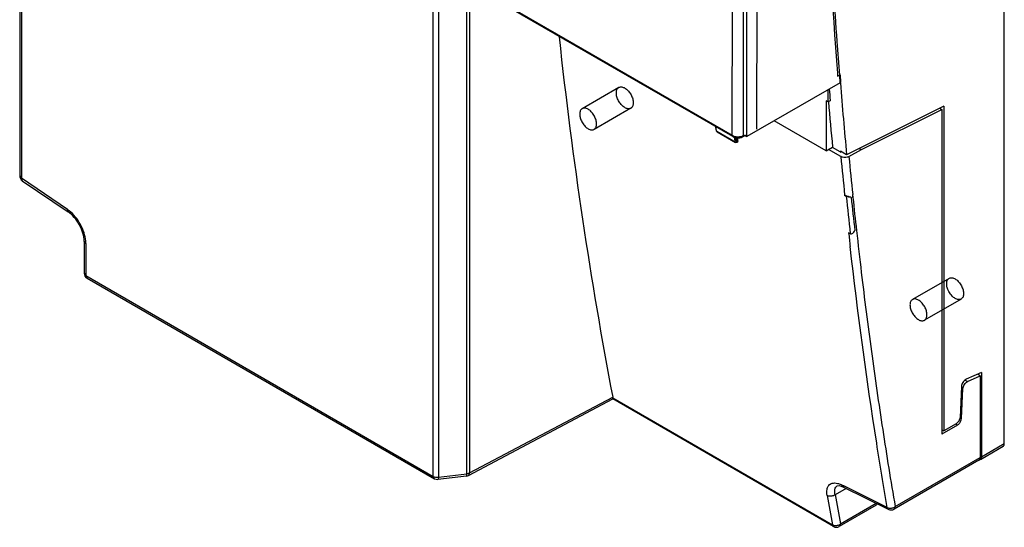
# Model space of a CAD drawing. Header units: millimetres. Extents: x 48 to 323, y 40 to 478.
# Tile 1 of 8: x 48 to 221, y 40 to 129. Entities that reach past the tile are written whole.
import ezdxf

# ---------------------------------------------------------------- set-up
doc = ezdxf.new("R2010")
doc.units = ezdxf.units.MM
doc.header["$LTSCALE"] = 33.652061
doc.layers.get('0').update_dxf_attribs({"linetype": 'CONTINUOUS'})

msp = doc.modelspace()

# ---------------------------------------------------------------- linework, layer by layer
at = {"color": 7}
for p, q in [((220.74, 54.52), (220.74, 333.9)), ((175.56, 108.36), (175.56, 187.56)), ((177.33, 109.66), (177.46, 187.54)), ((47.91, 177.75), (47.91, 101.47)), ((48.21, 177.35), (48.21, 101.06)), ((172.96, 108.6), (173.02, 138.41)), ((174.94, 138.38), (174.89, 108.54)), ((120.49, 48.78), (120.49, 135.62)), ((121.41, 135.46), (121.41, 48.63)), ((126.31, 135.54), (172.96, 108.6)), ((173.07, 108.37), (126.41, 135.31)), ((126.42, 49.25), (126.42, 135.31)), ((126.88, 135.04), (126.88, 49.39)), ((191.45, 119.5), (191.49, 118.95)), ((191.46, 119.51), (191.49, 118.95)), ((191.96, 117.83), (175.56, 108.36)), ((191.49, 118.95), (191.96, 119.21)), ((191.96, 117.76), (191.85, 119.14)), ((191.96, 119.21), (191.96, 117.83)), ((192.08, 117.84), (191.97, 119.21)), ((153.08, 116.99), (146.65, 113.27)), ((189.81, 114.45), (189.48, 114.64)), ((189.48, 114.64), (189.48, 105.85)), ((190.18, 114.66), (189.81, 114.45)), ((190.18, 114.7), (190.18, 114.66)), ((155.18, 113.35), (148.75, 109.64)), ((210.13, 113.7), (193.06, 105.19)), ((195.66, 106.08), (209.78, 113.15)), ((209.43, 113.35), (209.78, 113.15)), ((209.78, 113.15), (209.78, 56.18)), ((210.13, 113.7), (210.13, 56.75)), ((189.48, 105.85), (180.35, 111.12)), ((170.21, 109.36), (170.21, 109.36)), ((173.51, 107.42), (170.26, 109.29)), ((170.32, 109.22), (173.57, 107.35)), ((173.07, 108.37), (172.96, 108.6)), ((173.82, 107.35), (173.82, 107.35)), ((173.86, 107.44), (173.86, 108.16)), ((173.93, 107.57), (173.93, 108.15)), ((173.99, 107.65), (173.99, 108.16)), ((175.44, 108.61), (174.76, 108.3)), ((174.89, 108.54), (174.76, 108.3)), ((175.09, 108.63), (174.89, 108.54)), ((175.26, 108.53), (175.56, 108.36)), ((189.48, 105.85), (190.59, 106.5)), ((192.05, 104.87), (189.91, 106.1)), ((191.94, 105.7), (190.59, 106.48)), ((192.02, 105.66), (191.94, 105.7)), ((193.06, 105.19), (192, 105.81)), ((192.02, 105.66), (192, 105.81)), ((192.02, 105.66), (192.14, 105.73)), ((193.47, 104.86), (195.66, 106.08)), ((195.28, 106.3), (195.66, 106.08)), ((47.91, 101.47), (48.21, 101.06)), ((56.29, 95.57), (48.21, 101.06)), ((48.21, 101.06), (48.35, 100.64)), ((48.35, 100.64), (56.44, 95.15)), ((192.72, 98.12), (193, 97.95)), ((193.78, 97.75), (193.85, 97.71)), ((194.18, 97.71), (194.13, 98.19)), ((194.23, 97.75), (194.18, 98.23)), ((56.44, 95.15), (56.29, 95.57)), ((59.52, 89.64), (59.23, 90.05)), ((59.23, 90.05), (59.23, 84.39)), ((193.71, 91.35), (193.42, 91.51)), ((59.52, 89.64), (59.52, 83.98)), ((59.23, 84.39), (59.52, 83.98)), ((59.52, 83.98), (120.49, 48.78)), ((59.52, 83.98), (59.73, 83.52)), ((59.73, 83.52), (120.7, 48.32)), ((211.06, 83.51), (204.63, 79.8)), ((213.16, 79.88), (206.73, 76.16)), ((216.75, 67.02), (214.06, 65.8)), ((214.26, 65.41), (216.5, 66.43)), ((216.5, 66.43), (216.03, 66.7)), ((216.5, 66.43), (216.5, 52.07)), ((216.75, 67.02), (216.75, 52.21)), ((213.23, 64.52), (212.97, 59.12)), ((213.22, 58.93), (213.48, 64.2)), ((213.48, 64.2), (213.23, 64.35)), ((213.86, 65.64), (214.26, 65.41)), ((126.67, 48.93), (152.03, 62.35)), ((126.88, 49.39), (152.01, 62.68)), ((152.03, 62.55), (190.59, 40.29)), ((152.03, 62.35), (152.03, 62.55)), ((190.78, 39.98), (152.03, 62.35)), ((212.95, 59.09), (213.22, 58.93)), ((212.51, 57.76), (209.78, 56.18)), ((212.3, 58), (210.13, 56.75)), ((212.51, 57.76), (212.19, 57.94)), ((209.78, 56.96), (210.13, 56.75)), ((216.54, 51.75), (220.53, 54.06)), ((216.75, 52.21), (220.74, 54.52)), ((201.6, 43.47), (216.5, 52.07)), ((216.5, 52.36), (216.75, 52.21)), ((216.29, 51.61), (201.39, 43.01)), ((120.7, 48.32), (120.49, 48.78)), ((126.33, 48.82), (121.32, 48.2)), ((121.41, 48.63), (126.42, 49.25)), ((126.33, 48.82), (126.67, 48.93)), ((126.88, 49.39), (126.67, 48.93)), ((120.7, 48.32), (121.32, 48.2)), ((192.97, 46.67), (191.06, 45.56)), ((191.43, 47.13), (191.43, 47.13)), ((192.58, 47.09), (192.24, 47.25)), ((192.24, 47.25), (192.49, 46.91)), ((192.49, 46.91), (200.45, 42.98)), ((200.19, 43.33), (192.58, 47.09)), ((198.26, 43.72), (191.78, 39.98)), ((191.99, 40.44), (198.26, 44.06)), ((201.6, 43.47), (201.39, 43.01)), ((190.78, 39.98), (190.59, 40.29)), ((191.99, 40.44), (191.78, 39.98))]:
    msp.add_line(p, q, dxfattribs=at)
for points in [[(170.21, 109.36), (170.22, 109.32), (170.28, 109.25), (170.32, 109.22)], [(191.43, 47.13), (191.79, 47.15), (192.49, 46.91)]]:
    msp.add_lwpolyline(points, dxfattribs=at)
for centre, radius, start, end in [((1079.43, 189.01), 890.32, 184.59018, 185.40187), ((1075.79, 190.33), 889.15, 184.8951, 185.41061), ((172.6, 110.07), 2.46, 196.6769, 198.4096), ((170.36, 109.31), 0.0981, 234.6738, 239.949), ((1062.36, 187.71), 874.24, 185.43765, 185.88227), ((1062.88, 187.71), 873.35, 185.44381, 185.88316), ((48.91, 101.47), 1, 179.92, 235.8486), ((1051.38, 186.38), 862.93, 185.8818, 186.32305), ((1051.7, 186.55), 862.12, 185.91482, 186.30431), ((53.13, 90.92), 5.63, 52.1035, 55.8105), ((1040.37, 185.29), 850.71, 186.30359, 186.80184), ((1044.4, 185.81), 856.19, 186.32322, 186.48584), ((60.23, 84.39), 1, 180, 240.0006), ((1021.69, 183.02), 831.9, 186.79882, 187.75994), ((998.86, 179.87), 808.85, 187.75761, 188.73943), ((212.04, 58.57), 0.945, 300.0063, 301.4502), ((976.56, 176.41), 786.29, 188.73705, 189.73417), ((216.12, 51.9), 0.335, 300.0007, 308.3482), ((216.36, 52.06), 0.348, 293.1936, 299.967), ((943.39, 179.25), 765.53, 190.0685, 190.45878), ((944.11, 179.28), 764.83, 190.0685, 190.45878), ((200.89, 43.88), 1, 243.7476, 300.061), ((191.28, 40.85), 1, 240.0006, 299.9999)]:
    msp.add_arc(centre, radius, start, end, dxfattribs=at)
for centre, major_axis, ratio, start_param, end_param in [((949.16, 654.14), (587.5, 930.62), 0.60196, -3.789887, -3.713076), ((176.3, 206.07), (-0.12, 898.19), 0.015115, -1.672979, -1.670585)]:
    msp.add_ellipse(centre, major_axis=major_axis, ratio=ratio, start_param=start_param, end_param=end_param, dxfattribs=at)
for points, knots in [([(188.94, 167.48), (189.05, 163.44), (189.58, 147.43), (190.52, 131.43), (191.45, 119.5)], [0, 0, 0, 0, 0.252732, 1, 1, 1, 1]), ([(191.85, 119.14), (191.7, 121.11), (191.1, 129.06), (190.6, 137.02), (190.29, 143)], [0, 0, 0, 0, 0.248619, 1, 1, 1, 1]), ([(152.65, 116.03), (152.65, 116.13), (152.66, 116.32), (152.73, 116.59), (152.86, 116.81), (153.03, 116.97), (153.24, 117.07), (153.48, 117.1), (153.74, 117.06), (154.01, 116.96), (154.28, 116.8), (154.55, 116.59), (154.8, 116.32), (155.03, 116.03), (155.23, 115.7), (155.4, 115.35), (155.52, 115), (155.6, 114.65), (155.62, 114.42), (155.62, 114.31)], [0, 0, 0, 0, 0.057006, 0.108354, 0.154729, 0.197828, 0.240218, 0.284679, 0.333393, 0.387541, 0.447361, 0.512359, 0.581523, 0.653496, 0.726708, 0.799504, 0.870259, 0.937492, 1, 1, 1, 1]), ([(155.62, 114.31), (155.62, 114.21), (155.6, 114.02), (155.53, 113.76), (155.41, 113.54), (155.24, 113.37), (155.03, 113.27), (154.78, 113.24), (154.53, 113.28), (154.25, 113.38), (153.98, 113.54), (153.71, 113.76), (153.46, 114.02), (153.23, 114.32), (153.03, 114.65), (152.86, 114.99), (152.74, 115.34), (152.66, 115.69), (152.65, 115.92), (152.65, 116.03)], [0, 0, 0, 0, 0.057006, 0.108354, 0.154729, 0.197828, 0.240218, 0.284679, 0.333393, 0.387541, 0.447361, 0.512359, 0.581523, 0.653496, 0.726708, 0.799504, 0.870259, 0.937492, 1, 1, 1, 1]), ([(149.18, 110.6), (149.18, 110.71), (149.16, 110.94), (149.09, 111.28), (148.96, 111.64), (148.8, 111.98), (148.6, 112.31), (148.37, 112.61), (148.11, 112.87), (147.85, 113.09), (147.57, 113.25), (147.3, 113.35), (147.04, 113.38), (146.8, 113.35), (146.59, 113.25), (146.42, 113.09), (146.3, 112.87), (146.23, 112.61), (146.21, 112.41), (146.21, 112.31)], [0, 0, 0, 0, 0.062508, 0.129741, 0.200496, 0.273292, 0.346504, 0.418477, 0.487641, 0.552639, 0.612459, 0.666607, 0.715321, 0.759782, 0.802172, 0.845271, 0.891646, 0.942994, 1, 1, 1, 1]), ([(146.21, 112.31), (146.21, 112.2), (146.23, 111.97), (146.31, 111.63), (146.43, 111.28), (146.59, 110.93), (146.79, 110.6), (147.03, 110.3), (147.28, 110.04), (147.55, 109.83), (147.82, 109.67), (148.09, 109.57), (148.35, 109.53), (148.59, 109.56), (148.8, 109.66), (148.97, 109.82), (149.09, 110.04), (149.17, 110.31), (149.18, 110.5), (149.18, 110.6)], [0, 0, 0, 0, 0.062508, 0.129741, 0.200496, 0.273292, 0.346504, 0.418477, 0.487641, 0.552639, 0.612459, 0.666607, 0.715321, 0.759782, 0.802172, 0.845271, 0.891646, 0.942994, 1, 1, 1, 1]), ([(170.07, 110.1), (170.07, 110.04), (170.1, 109.78), (170.15, 109.53), (170.21, 109.36)], [0, 0, 0, 0, 0.261309, 1, 1, 1, 1]), ([(170.18, 109.61), (170.17, 109.64), (170.15, 109.8), (170.13, 109.95), (170.12, 110.07)], [0, 0, 0, 0, 0.24246, 1, 1, 1, 1]), ([(170.24, 109.36), (170.24, 109.38), (170.21, 109.46), (170.19, 109.55), (170.18, 109.61)], [0, 0, 0, 0, 0.245405, 1, 1, 1, 1]), ([(170.26, 109.29), (170.27, 109.29), (170.28, 109.26), (170.29, 109.24), (170.31, 109.23)], [0, 0, 0, 0, 0.269236, 1, 1, 1, 1]), ([(172.96, 108.6), (172.97, 108.6), (173.02, 108.57), (173.06, 108.55), (173.1, 108.54)], [0, 0, 0, 0, 0.243872, 1, 1, 1, 1]), ([(173.07, 108.37), (173.13, 108.34), (173.42, 108.2), (173.75, 108.14), (173.99, 108.14)], [0, 0, 0, 0, 0.239406, 1, 1, 1, 1]), ([(173.1, 108.54), (173.35, 108.42), (173.91, 108.31), (174.48, 108.38), (174.74, 108.47)], [0, 0, 0, 0, 0.498682, 1, 1, 1, 1]), ([(173.36, 108.29), (173.37, 108.21), (173.39, 107.92), (173.44, 107.62), (173.51, 107.42)], [0, 0, 0, 0, 0.264889, 1, 1, 1, 1]), ([(173.51, 107.42), (173.52, 107.41), (173.55, 107.4), (173.58, 107.39), (173.6, 107.39)], [0, 0, 0, 0, 0.234788, 1, 1, 1, 1]), ([(173.57, 107.35), (173.56, 107.35), (173.54, 107.37), (173.52, 107.39), (173.51, 107.42)], [0, 0, 0, 0, 0.237226, 1, 1, 1, 1]), ([(173.82, 107.35), (173.78, 107.33), (173.69, 107.3), (173.6, 107.33), (173.57, 107.35)], [0, 0, 0, 0, 0.499377, 1, 1, 1, 1]), ([(173.79, 107.46), (173.77, 107.52), (173.69, 107.76), (173.66, 108.02), (173.65, 108.21)], [0, 0, 0, 0, 0.237293, 1, 1, 1, 1]), ([(173.79, 107.46), (173.79, 107.45), (173.8, 107.44), (173.82, 107.43), (173.83, 107.43)], [0, 0, 0, 0, 0.511168, 1, 1, 1, 1]), ([(173.99, 107.65), (173.99, 107.59), (173.95, 107.47), (173.87, 107.38), (173.82, 107.35)], [0, 0, 0, 0, 0.500288, 1, 1, 1, 1]), ([(173.82, 107.35), (173.82, 107.36), (173.85, 107.38), (173.86, 107.42), (173.86, 107.44)], [0, 0, 0, 0, 0.220731, 1, 1, 1, 1]), ([(173.89, 107.48), (173.89, 107.47), (173.88, 107.46), (173.87, 107.45), (173.86, 107.44)], [0, 0, 0, 0, 0.269, 1, 1, 1, 1]), ([(173.93, 107.57), (173.93, 107.56), (173.93, 107.53), (173.91, 107.5), (173.89, 107.48)], [0, 0, 0, 0, 0.22902, 1, 1, 1, 1]), ([(173.99, 107.65), (173.99, 107.64), (173.98, 107.61), (173.95, 107.58), (173.93, 107.57)], [0, 0, 0, 0, 0.221734, 1, 1, 1, 1]), ([(173.99, 108.14), (174.06, 108.14), (174.32, 108.15), (174.59, 108.21), (174.76, 108.3)], [0, 0, 0, 0, 0.259018, 1, 1, 1, 1]), ([(174.74, 108.47), (174.76, 108.48), (174.81, 108.5), (174.85, 108.52), (174.89, 108.54)], [0, 0, 0, 0, 0.25624, 1, 1, 1, 1]), ([(193.47, 104.86), (193.37, 104.8), (193.13, 104.72), (192.76, 104.68), (192.38, 104.72), (192.15, 104.81), (192.05, 104.87)], [0, 0, 0, 0, 0.236005, 0.498604, 0.762099, 1, 1, 1, 1]), ([(193.78, 97.75), (193.6, 97.78), (193.23, 97.88), (192.88, 98.02), (192.72, 98.12)], [0, 0, 0, 0, 0.501203, 1, 1, 1, 1]), ([(193.85, 97.71), (193.71, 97.71), (193.42, 97.77), (193.14, 97.87), (193, 97.95)], [0, 0, 0, 0, 0.466264, 1, 1, 1, 1]), ([(59.23, 90.05), (59.23, 90.51), (59.06, 91.49), (58.46, 92.9), (57.58, 94.18), (56.84, 94.89), (56.44, 95.15)], [0, 0, 0, 0, 0.228922, 0.492749, 0.760221, 1, 1, 1, 1]), ([(59.5, 90.06), (59.46, 90.55), (59.24, 91.56), (58.61, 93), (57.73, 94.31), (56.99, 95.05), (56.59, 95.36)], [0, 0, 0, 0, 0.238489, 0.496203, 0.755921, 1, 1, 1, 1]), ([(193.71, 91.35), (193.74, 91.33), (193.82, 91.3), (193.99, 91.32), (194.18, 91.43), (194.37, 91.63), (194.46, 91.8), (194.5, 91.88)], [0, 0, 0, 0, 0.111192, 0.22501, 0.467908, 0.72899, 1, 1, 1, 1]), ([(59.52, 89.64), (59.52, 89.68), (59.52, 89.82), (59.51, 89.96), (59.5, 90.06)], [0, 0, 0, 0, 0.245305, 1, 1, 1, 1]), ([(200.19, 43.33), (199.55, 47.08), (197.06, 62.29), (195, 77.57), (193.69, 89.09)], [0, 0, 0, 0, 0.247082, 1, 1, 1, 1]), ([(210.63, 82.55), (210.63, 82.65), (210.64, 82.84), (210.72, 83.11), (210.84, 83.33), (211.01, 83.49), (211.22, 83.59), (211.46, 83.62), (211.72, 83.59), (211.99, 83.49), (212.26, 83.33), (212.53, 83.11), (212.78, 82.85), (213.02, 82.55), (213.22, 82.22), (213.38, 81.88), (213.5, 81.52), (213.58, 81.18), (213.6, 80.95), (213.6, 80.84)], [0, 0, 0, 0, 0.057006, 0.108354, 0.154729, 0.197828, 0.240218, 0.284679, 0.333393, 0.387541, 0.447361, 0.512359, 0.581523, 0.653496, 0.726708, 0.799504, 0.870259, 0.937492, 1, 1, 1, 1]), ([(213.6, 80.84), (213.6, 80.74), (213.58, 80.55), (213.51, 80.28), (213.39, 80.06), (213.22, 79.9), (213.01, 79.8), (212.77, 79.77), (212.51, 79.8), (212.24, 79.91), (211.96, 80.07), (211.7, 80.28), (211.44, 80.54), (211.21, 80.84), (211.01, 81.17), (210.85, 81.52), (210.72, 81.87), (210.65, 82.21), (210.63, 82.44), (210.63, 82.55)], [0, 0, 0, 0, 0.057006, 0.108354, 0.154729, 0.197828, 0.240218, 0.284679, 0.333393, 0.387541, 0.447361, 0.512359, 0.581523, 0.653496, 0.726708, 0.799504, 0.870259, 0.937492, 1, 1, 1, 1]), ([(207.16, 77.12), (207.16, 77.23), (207.15, 77.46), (207.07, 77.81), (206.95, 78.16), (206.78, 78.51), (206.58, 78.83), (206.35, 79.13), (206.1, 79.4), (205.83, 79.61), (205.56, 79.77), (205.28, 79.87), (205.03, 79.91), (204.78, 79.88), (204.57, 79.78), (204.4, 79.61), (204.28, 79.39), (204.21, 79.13), (204.19, 78.94), (204.19, 78.84)], [0, 0, 0, 0, 0.062508, 0.129741, 0.200496, 0.273292, 0.346504, 0.418477, 0.487641, 0.552639, 0.612459, 0.666607, 0.715321, 0.759782, 0.802172, 0.845271, 0.891646, 0.942994, 1, 1, 1, 1]), ([(204.19, 78.84), (204.19, 78.73), (204.21, 78.5), (204.29, 78.15), (204.41, 77.8), (204.58, 77.45), (204.78, 77.13), (205.01, 76.83), (205.26, 76.57), (205.53, 76.35), (205.8, 76.19), (206.07, 76.09), (206.33, 76.05), (206.57, 76.08), (206.78, 76.18), (206.95, 76.35), (207.08, 76.57), (207.15, 76.83), (207.16, 77.02), (207.16, 77.12)], [0, 0, 0, 0, 0.062508, 0.129741, 0.200496, 0.273292, 0.346504, 0.418477, 0.487641, 0.552639, 0.612459, 0.666607, 0.715321, 0.759782, 0.802172, 0.845271, 0.891646, 0.942994, 1, 1, 1, 1]), ([(213.98, 65.76), (213.77, 65.64), (213.42, 65.25), (213.25, 64.77), (213.23, 64.52)], [0, 0, 0, 0, 0.496279, 1, 1, 1, 1]), ([(213.48, 64.2), (213.49, 64.32), (213.55, 64.57), (213.72, 64.92), (213.96, 65.21), (214.16, 65.36), (214.26, 65.41)], [0, 0, 0, 0, 0.244387, 0.510713, 0.771174, 1, 1, 1, 1]), ([(152.03, 62.55), (152.03, 62.56), (152.02, 62.61), (152.02, 62.65), (152.01, 62.68)], [0, 0, 0, 0, 0.236345, 1, 1, 1, 1]), ([(212.97, 59.12), (212.95, 58.89), (212.79, 58.46), (212.49, 58.11), (212.3, 58)], [0, 0, 0, 0, 0.503721, 1, 1, 1, 1]), ([(212.99, 58.26), (213.03, 58.31), (213.14, 58.52), (213.21, 58.76), (213.22, 58.93)], [0, 0, 0, 0, 0.264252, 1, 1, 1, 1]), ([(212.53, 57.77), (212.57, 57.8), (212.76, 57.93), (212.9, 58.11), (212.99, 58.26)], [0, 0, 0, 0, 0.230614, 1, 1, 1, 1]), ([(216.43, 51.77), (216.45, 51.79), (216.49, 51.89), (216.5, 51.99), (216.5, 52.07)], [0, 0, 0, 0, 0.228826, 1, 1, 1, 1]), ([(216.7, 51.95), (216.69, 51.93), (216.65, 51.85), (216.59, 51.79), (216.54, 51.75)], [0, 0, 0, 0, 0.267439, 1, 1, 1, 1]), ([(216.75, 52.21), (216.75, 52.19), (216.74, 52.1), (216.73, 52.01), (216.7, 51.95)], [0, 0, 0, 0, 0.268284, 1, 1, 1, 1]), ([(120.49, 48.78), (120.62, 48.71), (120.93, 48.61), (121.25, 48.61), (121.41, 48.63)], [0, 0, 0, 0, 0.476267, 1, 1, 1, 1]), ([(121.41, 48.63), (121.41, 48.52), (121.4, 48.39), (121.37, 48.24), (121.34, 48.2), (121.32, 48.2)], [0, 0, 0, 0, 0.690677, 0.891114, 1, 1, 1, 1]), ([(126.33, 48.82), (126.35, 48.83), (126.38, 48.87), (126.41, 49.01), (126.42, 49.15), (126.42, 49.25)], [0, 0, 0, 0, 0.10917, 0.309763, 1, 1, 1, 1]), ([(126.42, 49.25), (126.46, 49.26), (126.62, 49.28), (126.78, 49.33), (126.88, 49.39)], [0, 0, 0, 0, 0.264881, 1, 1, 1, 1]), ([(189.66, 45.42), (189.62, 45.6), (189.58, 45.95), (189.61, 46.56), (189.81, 47.11), (190.2, 47.45), (190.56, 47.6), (190.99, 47.63), (191.28, 47.59), (191.44, 47.55)], [0, 0, 0, 0, 0.158292, 0.298382, 0.530212, 0.635363, 0.74378, 0.863555, 1, 1, 1, 1]), ([(191.06, 45.56), (191.02, 45.74), (190.97, 46.06), (191, 46.52), (191.14, 46.9), (191.33, 47.07), (191.43, 47.13)], [0, 0, 0, 0, 0.312309, 0.575436, 0.797241, 1, 1, 1, 1]), ([(191.44, 47.55), (191.5, 47.54), (191.78, 47.46), (192.04, 47.35), (192.24, 47.25)], [0, 0, 0, 0, 0.233246, 1, 1, 1, 1]), ([(191.06, 45.56), (190.97, 45.49), (190.68, 45.33), (190.19, 45.25), (189.81, 45.33), (189.66, 45.42)], [0, 0, 0, 0, 0.238473, 0.648748, 1, 1, 1, 1]), ([(200.19, 43.33), (200.29, 43.27), (200.59, 43.17), (201.09, 43.2), (201.45, 43.35), (201.6, 43.47)], [0, 0, 0, 0, 0.232749, 0.621821, 1, 1, 1, 1]), ([(200.19, 43.33), (200.21, 43.25), (200.27, 43.11), (200.39, 43.01), (200.45, 42.98)], [0, 0, 0, 0, 0.53015, 1, 1, 1, 1]), ([(190.59, 40.29), (190.68, 40.23), (190.98, 40.14), (191.48, 40.16), (191.84, 40.32), (191.99, 40.44)], [0, 0, 0, 0, 0.232449, 0.621081, 1, 1, 1, 1])]:
    msp.add_open_spline(points, degree=3, knots=knots, dxfattribs=at)
for points in [[(190.01, 116.7), (190.07, 116.03), (190.12, 115.37), (190.18, 114.7)], [(170.26, 109.29), (170.24, 109.31), (170.22, 109.33), (170.21, 109.36)], [(173.6, 107.39), (173.63, 107.39), (173.67, 107.4), (173.7, 107.41)], [(173.7, 107.41), (173.72, 107.42), (173.75, 107.43), (173.76, 107.44)], [(173.76, 107.44), (173.77, 107.45), (173.78, 107.45), (173.79, 107.46)], [(173.83, 107.43), (173.84, 107.43), (173.85, 107.44), (173.86, 107.44)], [(193.85, 97.71), (194.07, 95.77), (194.29, 93.83), (194.5, 91.89)], [(214.06, 65.8), (214.03, 65.79), (214, 65.77), (213.98, 65.76)], [(220.53, 54.06), (220.58, 54.09), (220.61, 54.12), (220.64, 54.16)], [(220.64, 54.16), (220.66, 54.18), (220.67, 54.2), (220.68, 54.22)], [(220.75, 54.22), (220.72, 54.22), (220.68, 54.22), (220.65, 54.22)], [(220.68, 54.22), (220.7, 54.26), (220.71, 54.29), (220.72, 54.32)], [(220.72, 54.32), (220.73, 54.39), (220.74, 54.45), (220.74, 54.52)], [(216.33, 51.64), (216.36, 51.66), (216.38, 51.68), (216.4, 51.71)], [(216.5, 51.74), (216.46, 51.72), (216.42, 51.71), (216.38, 51.71)], [(216.4, 51.71), (216.41, 51.73), (216.42, 51.75), (216.43, 51.77)], [(198.26, 43.72), (198.3, 43.75), (198.34, 43.78), (198.37, 43.82)], [(198.37, 43.82), (198.39, 43.85), (198.4, 43.87), (198.41, 43.9)], [(198.47, 43.88), (198.44, 43.88), (198.41, 43.88), (198.38, 43.88)], [(198.41, 43.9), (198.42, 43.91), (198.43, 43.93), (198.43, 43.95)], [(198.53, 43.89), (198.51, 43.89), (198.49, 43.88), (198.47, 43.88)]]:
    msp.add_open_spline(points, degree=3, dxfattribs=at)

doc.saveas('drawing.dxf')
